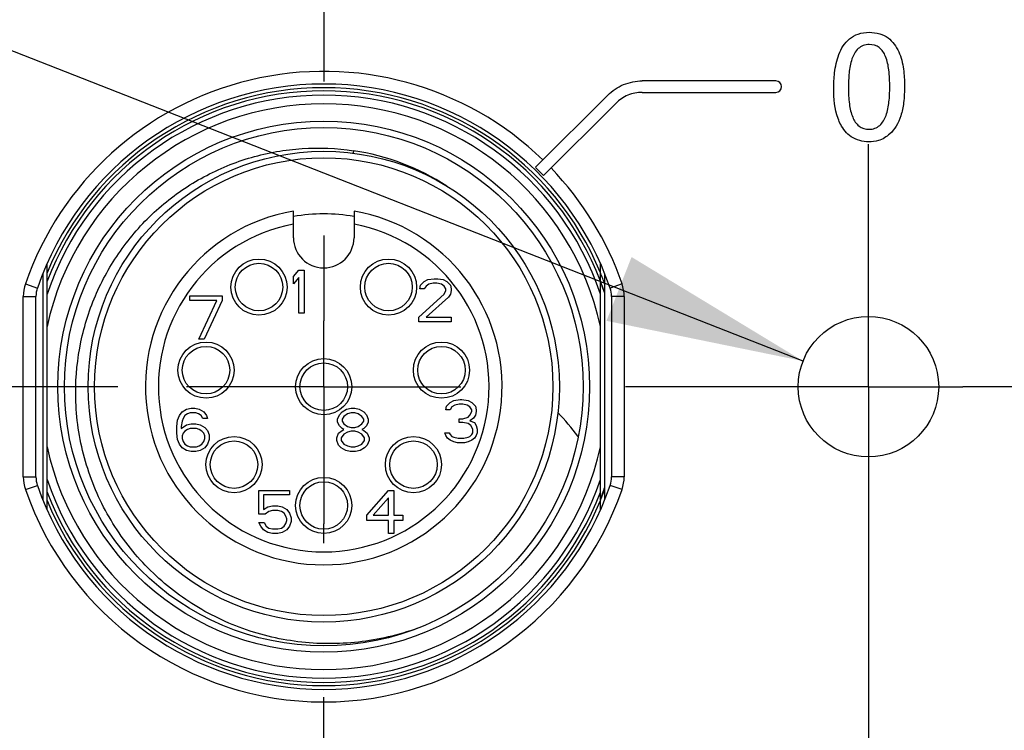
# Model space of a CAD drawing. Header units: inches. Extents: x 0 to 34, y 0 to 22.
# Tile 11 of 103: x 10.599 to 11.495, y 12.717 to 13.365. Entities that reach past the tile are written whole.
import ezdxf

# ---------------------------------------------------------------- set-up
doc = ezdxf.new("R2010")
doc.units = ezdxf.units.IN
doc.header["$LTSCALE"] = 1.87
doc.header["$MEASUREMENT"] = 0
doc.linetypes.add('CENTER', pattern=[0.6, 0.375, -0.075, 0.075, -0.075])
doc.layers.get('0').update_dxf_attribs({"linetype": 'CONTINUOUS'})
for name, color, linetype in [('02___PRT_ALL_AXES', 7, 'CONTINUOUS'), ('DEFAULT_1', 7, 'CENTER'), ('DIMENSIONS', 7, 'CONTINUOUS')]:
    doc.layers.add(name, color=color, linetype=linetype)
doc.styles.get("Standard").update_dxf_attribs({"font": 'txt', "width": 0.8})
doc.dimstyles.new('DIMSTYLE_2', dxfattribs={"dimtxt": 0.125, "dimasz": 0.18, "dimexe": 0.125, "dimexo": 0.0625, "dimgap": 0.03125, "dimtad": 0, "dimtih": 1, "dimtoh": 1, "dimdsep": 46, "dimtxsty": 'STANDARD', "dimblk": '_FILLED', "dimblk1": '_FILLED', "dimblk2": '_FILLED', "dimcen": 0.09, "dimadec": 0, "dimazin": 0, "dimtp": 0.001, "dimtm": 0.001, "dimtfac": 1, "dimtofl": 0, "dimtmove": 0, "dimatfit": 3, "dimldrblk": '_FILLED', "dimfxl": 1, "dimtolj": 1, "dimarcsym": 0})
doc.dimstyles.new('DIMSTYLE_4', dxfattribs={"dimtxt": 0.125, "dimasz": 0.18, "dimexe": 0.125, "dimexo": 0.0625, "dimgap": 0.09, "dimtad": 0, "dimtih": 1, "dimtoh": 1, "dimdsep": 46, "dimtxsty": 'STANDARD', "dimblk": '_FILLED', "dimblk1": '_FILLED', "dimblk2": '_FILLED', "dimcen": 0.09, "dimadec": 0, "dimazin": 0, "dimtp": 0.001, "dimtm": 0.001, "dimtfac": 1, "dimtofl": 0, "dimtmove": 0, "dimatfit": 2, "dimldrblk": '_FILLED', "dimfxl": 1, "dimtolj": 1, "dimarcsym": 0})

# ---------------------------------------------------------------- blocks, each defined once
blk = doc.blocks.new('*D16')
at = {"layer": 'DIMENSIONS', "color": 2, "linetype": 'CONTINUOUS'}
blk.add_line((10.68803, 13.03044), (9.31471, 13.03044), dxfattribs=at)
at = {"layer": 'DIMENSIONS', "color": 2, "linetype": 'CONTINUOUS', "insert": (9.25221, 13.09294), "char_height": 0.125, "width": 1.025, "attachment_point": 3, "line_spacing_factor": 0.9}
blk.add_mtext('57{\\Ftxt.shx;\\W1.000000;\\H0.125000; }[2.244]', dxfattribs=at)
blk = doc.blocks.new('_FILLED')
at = {"color": 0, "linetype": 'BYBLOCK'}
blk.add_solid([(0, 0), (-1, 0.1736), (-1, -0.1736)], dxfattribs=at)
blk = doc.blocks.new('*D17')
at = {"layer": 'DIMENSIONS', "color": 2, "linetype": 'CONTINUOUS'}
blk.add_line((10.68803, 12.04619), (9.31471, 12.04619), dxfattribs=at)
at = {"layer": 'DIMENSIONS', "color": 2, "linetype": 'CONTINUOUS', "insert": (9.25221, 12.10869), "char_height": 0.125, "width": 1.025, "attachment_point": 3, "line_spacing_factor": 0.9}
blk.add_mtext('82{\\Ftxt.shx;\\W1.000000;\\H0.125000; }[3.228]', dxfattribs=at)
blk = doc.blocks.new('*D18')
at = {"layer": 'DIMENSIONS', "color": 2, "linetype": 'CONTINUOUS'}
blk.add_line((10.68803, 11.06194), (9.31471, 11.06194), dxfattribs=at)
at = {"layer": 'DIMENSIONS', "color": 2, "linetype": 'CONTINUOUS', "insert": (9.25221, 11.12444), "char_height": 0.125, "width": 1.125, "attachment_point": 3, "line_spacing_factor": 0.9}
blk.add_mtext('107{\\Ftxt.shx;\\W1.000000;\\H0.125000; }[4.213]', dxfattribs=at)
blk = doc.blocks.new('*D19')
at = {"layer": 'DIMENSIONS', "color": 2, "linetype": 'CONTINUOUS'}
blk.add_line((10.68803, 10.07769), (9.31471, 10.07769), dxfattribs=at)
at = {"layer": 'DIMENSIONS', "color": 2, "linetype": 'CONTINUOUS', "insert": (9.25221, 10.14019), "char_height": 0.125, "width": 1.125, "attachment_point": 3, "line_spacing_factor": 0.9}
blk.add_mtext('132{\\Ftxt.shx;\\W1.000000;\\H0.125000; }[5.197]', dxfattribs=at)
blk = doc.blocks.new('*D20')
at = {"layer": 'DIMENSIONS', "color": 2, "linetype": 'CONTINUOUS'}
blk.add_line((10.56008, 9.05407), (9.31471, 9.05407), dxfattribs=at)
at = {"layer": 'DIMENSIONS', "color": 2, "linetype": 'CONTINUOUS', "insert": (9.25221, 9.11657), "char_height": 0.125, "width": 1.125, "attachment_point": 3, "line_spacing_factor": 0.9}
blk.add_mtext('158{\\Ftxt.shx;\\W1.000000;\\H0.125000; }[6.220]', dxfattribs=at)
blk = doc.blocks.new('*D21')
at = {"layer": 'DIMENSIONS', "color": 2, "linetype": 'CONTINUOUS'}
blk.add_line((10.72975, 8.76954), (9.31471, 8.76954), dxfattribs=at)
at = {"layer": 'DIMENSIONS', "color": 2, "linetype": 'CONTINUOUS', "insert": (9.25221, 8.83204), "char_height": 0.125, "width": 1.425, "attachment_point": 3, "line_spacing_factor": 0.9}
blk.add_mtext('165.23{\\Ftxt.shx;\\W1.000000;\\H0.125000; }[6.505]', dxfattribs=at)
blk = doc.blocks.new('*D25')
at = {"layer": 'DIMENSIONS', "color": 2, "linetype": 'CONTINUOUS'}
for p, q in [((9.4457, 13.78591), (9.3282, 13.78591)), ((11.31204, 13.05381), (9.4457, 13.78591))]:
    blk.add_line(p, q, dxfattribs=at)
at = {"layer": 'DIMENSIONS', "color": 2, "linetype": 'CONTINUOUS', "xscale": 0.18, "yscale": 0.18, "zscale": 0.18, "rotation": 338.581641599}
blk.add_blockref('_FILLED', (11.31204, 13.05381), dxfattribs=at)
at = {"layer": 'DIMENSIONS', "color": 2, "linetype": 'CONTINUOUS', "insert": (9.2657, 13.84841), "char_height": 0.125, "width": 1.6916667, "attachment_point": 3, "line_spacing_factor": 0.9}
blk.add_mtext('12X \\Fgdt;{\\Fgdt;n}\\Ftxt;3.25{\\Ftxt.shx;\\W1.000000;\\H0.125000; }[.128]\\PLEDS', dxfattribs=at)

msp = doc.modelspace()

# ---------------------------------------------------------------- linework, layer by layer
at = {"color": 7, "linetype": 'CONTINUOUS'}
for p, q in [((11.2873, 13.30914), (11.16564, 13.30914)), ((11.16564, 13.29872), (11.2873, 13.29872)), ((11.13412, 13.29608), (11.06842, 13.23039)), ((11.07578, 13.22302), (11.14149, 13.28872)), ((10.90271, 13.24555), (10.90243, 13.24332)), ((10.84798, 13.16627), (10.84798, 13.19049)), ((10.9031, 13.19049), (10.9031, 13.16627)), ((10.62357, 12.91836), (10.62357, 13.14253)), ((11.12751, 12.91836), (11.12751, 13.14253)), ((10.61963, 13.13321), (10.61963, 12.92768)), ((10.84798, 13.13088), (10.8529, 13.13674)), ((10.84798, 13.12418), (10.84798, 13.13088)), ((10.8529, 13.13004), (10.84798, 13.12418)), ((10.8529, 13.13674), (10.85782, 13.13674)), ((10.8529, 13.09737), (10.8529, 13.13004)), ((10.85782, 13.13674), (10.85782, 13.09737)), ((10.96707, 13.12636), (10.97035, 13.12803)), ((10.97035, 13.12803), (10.9761, 13.12887)), ((10.9761, 13.12887), (10.97938, 13.12887)), ((10.97938, 13.12887), (10.9843, 13.12803)), ((10.9843, 13.12803), (10.98758, 13.12636)), ((11.13144, 12.92768), (11.13144, 13.13321)), ((10.60383, 13.12413), (10.61471, 13.12038)), ((10.96297, 13.11965), (10.96379, 13.123)), ((10.96707, 13.11965), (10.96297, 13.11965)), ((10.96379, 13.123), (10.96707, 13.12636)), ((10.96871, 13.12217), (10.96707, 13.11965)), ((10.97117, 13.12384), (10.96871, 13.12217)), ((10.97527, 13.12468), (10.97117, 13.12384)), ((10.97856, 13.12468), (10.97527, 13.12468)), ((10.98266, 13.12384), (10.97856, 13.12468)), ((10.98512, 13.12217), (10.98266, 13.12384)), ((10.98676, 13.11965), (10.98512, 13.12217)), ((10.98676, 13.11798), (10.98676, 13.11965)), ((10.98758, 13.12636), (10.99086, 13.123)), ((10.99086, 13.123), (10.99168, 13.11965)), ((10.99168, 13.11965), (10.99168, 13.11798)), ((11.12898, 13.12263), (11.12878, 13.12317)), ((11.13027, 13.1273), (11.1301, 13.12774)), ((11.14724, 13.12413), (11.13637, 13.12038)), ((10.60192, 12.94821), (10.60192, 13.11268)), ((10.60192, 13.11268), (10.61342, 13.11268)), ((10.61342, 12.94821), (10.61342, 13.11268)), ((10.75349, 13.10893), (10.75349, 13.11312)), ((10.75349, 13.11312), (10.78302, 13.11312)), ((10.78302, 13.11312), (10.78302, 13.10893)), ((10.96215, 13.09369), (10.98512, 13.11463)), ((10.98922, 13.11211), (10.96871, 13.09369)), ((10.98512, 13.11463), (10.98676, 13.11798)), ((10.99086, 13.11463), (10.98922, 13.11211)), ((10.99168, 13.11798), (10.99086, 13.11463)), ((11.13766, 13.11268), (11.13766, 12.94821)), ((11.14916, 13.11268), (11.13766, 13.11268)), ((11.14916, 13.11268), (11.14916, 12.94821)), ((10.7781, 13.10893), (10.75349, 13.10893)), ((10.76169, 13.07375), (10.7781, 13.10893)), ((10.78302, 13.10893), (10.76661, 13.07375)), ((10.85782, 13.09737), (10.8529, 13.09737)), ((10.96215, 13.0895), (10.96215, 13.09369)), ((10.96871, 13.09369), (10.99168, 13.09369)), ((10.99168, 13.09369), (10.99168, 13.0895)), ((10.99168, 13.0895), (10.96215, 13.0895)), ((10.76661, 13.07375), (10.76169, 13.07375)), ((10.98659, 13.00942), (10.98741, 13.01277)), ((10.98741, 13.01277), (10.99069, 13.01612)), ((10.99069, 13.01612), (10.99398, 13.01779)), ((10.99234, 13.01193), (10.99069, 13.00942)), ((10.9948, 13.01361), (10.99234, 13.01193)), ((10.99398, 13.01779), (10.99972, 13.01863)), ((10.9989, 13.01444), (10.9948, 13.01361)), ((11.00218, 13.01444), (10.9989, 13.01444)), ((10.99972, 13.01863), (11.00136, 13.01863)), ((11.00136, 13.01863), (11.0071, 13.01779)), ((11.00628, 13.01361), (11.00218, 13.01444)), ((11.00874, 13.01193), (11.00628, 13.01361)), ((11.0071, 13.01779), (11.01038, 13.01612)), ((11.01038, 13.00942), (11.00874, 13.01193)), ((11.01038, 13.01612), (11.01366, 13.01277)), ((11.01366, 13.01277), (11.01448, 13.00942)), ((10.7425, 12.99987), (10.74414, 13.00406)), ((10.74414, 13.00406), (10.7466, 13.00741)), ((10.7466, 13.00741), (10.7507, 13.00992)), ((10.74906, 13.00406), (10.74742, 13.00154)), ((10.75152, 13.00573), (10.74906, 13.00406)), ((10.7507, 13.00992), (10.7548, 13.01076)), ((10.75398, 13.00657), (10.75152, 13.00573)), ((10.7589, 13.00657), (10.75398, 13.00657)), ((10.7548, 13.01076), (10.75808, 13.01076)), ((10.75808, 13.01076), (10.76218, 13.00992)), ((10.76136, 13.00573), (10.7589, 13.00657)), ((10.76382, 13.00406), (10.76136, 13.00573)), ((10.76218, 13.00992), (10.76629, 13.00741)), ((10.76547, 13.00154), (10.76382, 13.00406)), ((10.76629, 13.00741), (10.76875, 13.00406)), ((10.76875, 13.00406), (10.76957, 13.00154)), ((10.88817, 13.00071), (10.88981, 13.00489)), ((10.88981, 13.00489), (10.89227, 13.00741)), ((10.89227, 13.00741), (10.89637, 13.00992)), ((10.89391, 13.00322), (10.89227, 13.00071)), ((10.89719, 13.00573), (10.89391, 13.00322)), ((10.89637, 13.00992), (10.90047, 13.01076)), ((10.90047, 13.00657), (10.89719, 13.00573)), ((10.90047, 13.01076), (10.90375, 13.01076)), ((10.90375, 13.00657), (10.90047, 13.00657)), ((10.90375, 13.01076), (10.90785, 13.00992)), ((10.90703, 13.00573), (10.90375, 13.00657)), ((10.91031, 13.00322), (10.90703, 13.00573)), ((10.90785, 13.00992), (10.91195, 13.00741)), ((10.91195, 13.00071), (10.91031, 13.00322)), ((10.91195, 13.00741), (10.91442, 13.00489)), ((10.91442, 13.00489), (10.91606, 13.00071)), ((10.99069, 13.00942), (10.98659, 13.00942)), ((11.00218, 13.00104), (11.0071, 13.00272)), ((11.0071, 13.00272), (11.00874, 13.00439)), ((11.00874, 13.00439), (11.01038, 13.00774)), ((11.01038, 13.00774), (11.01038, 13.00942)), ((11.01366, 13.00439), (11.01202, 13.00188)), ((11.01448, 13.00774), (11.01366, 13.00439)), ((11.01448, 13.00942), (11.01448, 13.00774)), ((10.74168, 12.994), (10.7425, 12.99987)), ((10.74168, 12.98814), (10.74168, 12.994)), ((10.7466, 12.99903), (10.74578, 12.994)), ((10.74578, 12.99233), (10.7507, 12.99568)), ((10.74578, 12.994), (10.74578, 12.99233)), ((10.74742, 13.00154), (10.7466, 12.99903)), ((10.7507, 12.99568), (10.7548, 12.99652)), ((10.7548, 12.99652), (10.7589, 12.99652)), ((10.7589, 12.99652), (10.763, 12.99568)), ((10.763, 12.99568), (10.76711, 12.99317)), ((10.76957, 13.00154), (10.76547, 13.00154)), ((10.88817, 12.99819), (10.88817, 13.00071)), ((10.88981, 12.99484), (10.88817, 12.99819)), ((10.89227, 12.99233), (10.88981, 12.99484)), ((10.89227, 13.00071), (10.89227, 12.99903)), ((10.89227, 12.99903), (10.89391, 12.99652)), ((10.89391, 12.99652), (10.89719, 12.994)), ((10.89719, 12.994), (10.90047, 12.99317)), ((10.90375, 12.99317), (10.90703, 12.994)), ((10.90703, 12.994), (10.91031, 12.99652)), ((10.91031, 12.99652), (10.91195, 12.99903)), ((10.91195, 12.99903), (10.91195, 13.00071)), ((10.91442, 12.99484), (10.91195, 12.99233)), ((10.91606, 12.99819), (10.91442, 12.99484)), ((10.91606, 13.00071), (10.91606, 12.99819)), ((10.9989, 12.99769), (10.9989, 13.00104)), ((10.9989, 13.00104), (11.00218, 13.00104)), ((11.00218, 12.99769), (10.9989, 12.99769)), ((11.0071, 12.99685), (11.00218, 12.99769)), ((11.00956, 12.99518), (11.0071, 12.99685)), ((11.01202, 13.00188), (11.00874, 12.99937)), ((11.00874, 12.99937), (11.01284, 12.99769)), ((11.0112, 12.99183), (11.00956, 12.99518)), ((11.01284, 12.99769), (11.01448, 12.99518)), ((11.01448, 12.99518), (11.0153, 12.99183)), ((10.7425, 12.98228), (10.74168, 12.98814)), ((10.74742, 12.98814), (10.7466, 12.98563)), ((10.7466, 12.98563), (10.7466, 12.98312)), ((10.74906, 12.98982), (10.74742, 12.98814)), ((10.75152, 12.99149), (10.74906, 12.98982)), ((10.75398, 12.99233), (10.75152, 12.99149)), ((10.75972, 12.99233), (10.75398, 12.99233)), ((10.76218, 12.99149), (10.75972, 12.99233)), ((10.76464, 12.98982), (10.76218, 12.99149)), ((10.76629, 12.98814), (10.76464, 12.98982)), ((10.76711, 12.98563), (10.76629, 12.98814)), ((10.76711, 12.99317), (10.76957, 12.99065)), ((10.76711, 12.98312), (10.76711, 12.98563)), ((10.76957, 12.99065), (10.77121, 12.98647)), ((10.77121, 12.98647), (10.77121, 12.98228)), ((10.88735, 12.98395), (10.88899, 12.98814)), ((10.88899, 12.98814), (10.89227, 12.99065)), ((10.89391, 12.9873), (10.89145, 12.98395)), ((10.89391, 12.99149), (10.89227, 12.99233)), ((10.89227, 12.99065), (10.89391, 12.99149)), ((10.89719, 12.98898), (10.89391, 12.9873)), ((10.90047, 12.98982), (10.89719, 12.98898)), ((10.90047, 12.99317), (10.90375, 12.99317)), ((10.90375, 12.98982), (10.90047, 12.98982)), ((10.90703, 12.98898), (10.90375, 12.98982)), ((10.91031, 12.9873), (10.90703, 12.98898)), ((10.91195, 12.99233), (10.91031, 12.99149)), ((10.91031, 12.99149), (10.91195, 12.99065)), ((10.91277, 12.98395), (10.91031, 12.9873)), ((10.91195, 12.99065), (10.91524, 12.98814)), ((10.91524, 12.98814), (10.91688, 12.98395)), ((10.98659, 12.98596), (10.98577, 12.98848)), ((10.98577, 12.98848), (10.98987, 12.98848)), ((10.98823, 12.98345), (10.98659, 12.98596)), ((10.98987, 12.98848), (10.99069, 12.9868)), ((10.99069, 12.9868), (10.99234, 12.98513)), ((10.99234, 12.98513), (10.99398, 12.98429)), ((11.0071, 12.98429), (11.00874, 12.98513)), ((11.00874, 12.98513), (11.01038, 12.9868)), ((11.01038, 12.9868), (11.0112, 12.98848)), ((11.0112, 12.98848), (11.0112, 12.99183)), ((11.01448, 12.98596), (11.01284, 12.98345)), ((11.0153, 12.98848), (11.01448, 12.98596)), ((11.0153, 12.99183), (11.0153, 12.98848)), ((10.74414, 12.97809), (10.7425, 12.98228)), ((10.7466, 12.97474), (10.74414, 12.97809)), ((10.7466, 12.98312), (10.74742, 12.9806)), ((10.74742, 12.9806), (10.74906, 12.97809)), ((10.74906, 12.97809), (10.75152, 12.97641)), ((10.75152, 12.97641), (10.75398, 12.97558)), ((10.75398, 12.97558), (10.75972, 12.97558)), ((10.75972, 12.97558), (10.76218, 12.97641)), ((10.76218, 12.97641), (10.76464, 12.97809)), ((10.76464, 12.97809), (10.76629, 12.9806)), ((10.76629, 12.9806), (10.76711, 12.98312)), ((10.76957, 12.97809), (10.76711, 12.97474)), ((10.77121, 12.98228), (10.76957, 12.97809)), ((10.88735, 12.98144), (10.88735, 12.98395)), ((10.88899, 12.97725), (10.88735, 12.98144)), ((10.89145, 12.97474), (10.88899, 12.97725)), ((10.89145, 12.98395), (10.89145, 12.98144)), ((10.89145, 12.98144), (10.89391, 12.97809)), ((10.89391, 12.97809), (10.89719, 12.97641)), ((10.89719, 12.97641), (10.90047, 12.97558)), ((10.90047, 12.97558), (10.90375, 12.97558)), ((10.90375, 12.97558), (10.90703, 12.97641)), ((10.90703, 12.97641), (10.91031, 12.97809)), ((10.91031, 12.97809), (10.91277, 12.98144)), ((10.91277, 12.98144), (10.91277, 12.98395)), ((10.91524, 12.97725), (10.91277, 12.97474)), ((10.91688, 12.98144), (10.91524, 12.97725)), ((10.91688, 12.98395), (10.91688, 12.98144)), ((10.99069, 12.98177), (10.98823, 12.98345)), ((10.99398, 12.9801), (10.99069, 12.98177)), ((10.99398, 12.98429), (10.99808, 12.98345)), ((10.99726, 12.97926), (10.99398, 12.9801)), ((11.00382, 12.97926), (10.99726, 12.97926)), ((10.99808, 12.98345), (11.003, 12.98345)), ((11.003, 12.98345), (11.0071, 12.98429)), ((11.0071, 12.9801), (11.00382, 12.97926)), ((11.01038, 12.98177), (11.0071, 12.9801)), ((11.01284, 12.98345), (11.01038, 12.98177)), ((10.7507, 12.97223), (10.7466, 12.97474)), ((10.7548, 12.97139), (10.7507, 12.97223)), ((10.7589, 12.97139), (10.7548, 12.97139)), ((10.763, 12.97223), (10.7589, 12.97139)), ((10.76711, 12.97474), (10.763, 12.97223)), ((10.89555, 12.97223), (10.89145, 12.97474)), ((10.89965, 12.97139), (10.89555, 12.97223)), ((10.90457, 12.97139), (10.89965, 12.97139)), ((10.90867, 12.97223), (10.90457, 12.97139)), ((10.91277, 12.97474), (10.90867, 12.97223)), ((10.60192, 12.94821), (10.61342, 12.94821)), ((10.60383, 12.93676), (10.61471, 12.94051)), ((11.14724, 12.93676), (11.13637, 12.94051)), ((11.14916, 12.94821), (11.13766, 12.94821)), ((10.81648, 12.91418), (10.81648, 12.93595)), ((10.81648, 12.93595), (10.84437, 12.93595)), ((10.82058, 12.93177), (10.82058, 12.91836)), ((10.84437, 12.93177), (10.82058, 12.93177)), ((10.84437, 12.93595), (10.84437, 12.93177)), ((10.91491, 12.91334), (10.93459, 12.93595)), ((10.93459, 12.93595), (10.93951, 12.93595)), ((10.93951, 12.93595), (10.93951, 12.91334)), ((10.82468, 12.92088), (10.82879, 12.92171)), ((10.82879, 12.92171), (10.83371, 12.92171)), ((10.83371, 12.92171), (10.83781, 12.92088)), ((10.93459, 12.92925), (10.92065, 12.91334)), ((10.93459, 12.91334), (10.93459, 12.92925)), ((11.12783, 12.92741), (11.12802, 12.92786)), ((10.82222, 12.91418), (10.81648, 12.91418)), ((10.82058, 12.91836), (10.82468, 12.92088)), ((10.8255, 12.91669), (10.82222, 12.91418)), ((10.82879, 12.91753), (10.8255, 12.91669)), ((10.83371, 12.91753), (10.82879, 12.91753)), ((10.83699, 12.91669), (10.83371, 12.91753)), ((10.83945, 12.91501), (10.83699, 12.91669)), ((10.83781, 12.92088), (10.84191, 12.91836)), ((10.84109, 12.9125), (10.83945, 12.91501)), ((10.84191, 12.91836), (10.84437, 12.91501)), ((10.84437, 12.91501), (10.84601, 12.91083)), ((10.91491, 12.90831), (10.91491, 12.91334)), ((10.92065, 12.91334), (10.93459, 12.91334)), ((10.93951, 12.91334), (10.94772, 12.91334)), ((10.94772, 12.91334), (10.94772, 12.90831)), ((10.81812, 12.90329), (10.81648, 12.90664)), ((10.81648, 12.90664), (10.8214, 12.90664)), ((10.8214, 12.90664), (10.82304, 12.90329)), ((10.83945, 12.90329), (10.84109, 12.9058)), ((10.84191, 12.90999), (10.84109, 12.9125)), ((10.84109, 12.9058), (10.84191, 12.90831)), ((10.84191, 12.90831), (10.84191, 12.90999)), ((10.84601, 12.90747), (10.84437, 12.90329)), ((10.84601, 12.91083), (10.84601, 12.90747)), ((10.93459, 12.90831), (10.91491, 12.90831)), ((10.93459, 12.89658), (10.93459, 12.90831)), ((10.93951, 12.90831), (10.93951, 12.89658)), ((10.94772, 12.90831), (10.93951, 12.90831)), ((10.82058, 12.89994), (10.81812, 12.90329)), ((10.82468, 12.89742), (10.82058, 12.89994)), ((10.82304, 12.90329), (10.8255, 12.90161)), ((10.82879, 12.89658), (10.82468, 12.89742)), ((10.8255, 12.90161), (10.82879, 12.90077)), ((10.82879, 12.90077), (10.83371, 12.90077)), ((10.83371, 12.89658), (10.82879, 12.89658)), ((10.83371, 12.90077), (10.83699, 12.90161)), ((10.83781, 12.89742), (10.83371, 12.89658)), ((10.83699, 12.90161), (10.83945, 12.90329)), ((10.84191, 12.89994), (10.83781, 12.89742)), ((10.84437, 12.90329), (10.84191, 12.89994)), ((10.93951, 12.89658), (10.93459, 12.89658))]:
    msp.add_line(p, q, dxfattribs=at)
for centre, radius in [((10.87554, 13.03044), 0.24213), ((10.87554, 13.03044), 0.23622), ((10.87554, 13.03044), 0.21457), ((10.87554, 13.03044), 0.20866), ((10.81657, 13.12124), 0.02559), ((10.9345, 13.12124), 0.02559), ((10.81657, 13.12124), 0.02165), ((10.9345, 13.12124), 0.02165), ((11.3716, 13.03044), 0.06398), ((10.76832, 13.04551), 0.02559), ((10.76832, 13.04551), 0.02165), ((10.98275, 13.04551), 0.02559), ((10.98275, 13.04551), 0.02165), ((10.87554, 13.03044), 0.02559), ((10.87554, 13.03044), 0.02165), ((10.79383, 12.95941), 0.02559), ((10.95725, 12.95941), 0.02559), ((10.79383, 12.95941), 0.02165), ((10.95725, 12.95941), 0.02165), ((10.87554, 12.92218), 0.02559), ((10.87554, 12.92218), 0.02165)]:
    msp.add_circle(centre, radius, dxfattribs=at)
for centre, radius, start, end in [((10.87554, 13.03044), 0.2874, 45.9959, 160.97585), ((11.2873, 13.30393), 0.00521, 270.02089, 89.98889), ((10.87554, 13.03044), 0.2759, 19.02415, 160.97585), ((10.87554, 13.03044), 0.27253, 22.39666, 157.60334), ((10.87554, 13.03044), 0.26969, 20.8836, 159.1164), ((10.87554, 13.03044), 0.26575, 18.53167, 161.46833), ((10.87554, 13.03044), 0.25787, 12.28556, 167.71444), ((10.87053, 13.03233), 0.21563, 57.08847, 81.41796), ((10.87554, 13.03044), 0.27781, 43.88206, 46.03038), ((10.87554, 13.03044), 0.2874, 19.02415, 43.91926), ((10.87554, 13.03044), 0.1624, 99.7702, 80.2298), ((10.87554, 13.03044), 0.15748, 79.91971, 100.08029), ((10.87554, 13.03044), 0.15059, 100.54493, 79.45507), ((10.87554, 13.16627), 0.02756, 180, 360), ((10.87622, 13.03067), 0.27181, 22.12604, 22.40328), ((10.8766, 13.03082), 0.2714, 20.92249, 22.12628), ((10.63699, 13.11269), 0.03507, 160.96397, 180.01188), ((10.63699, 13.11269), 0.02358, 160.96073, 180.01512), ((10.86836, 13.02772), 0.27736, 20.12891, 20.7846), ((10.87632, 13.03068), 0.26887, 20.12022, 20.79658), ((10.87699, 13.03092), 0.26816, 18.39536, 20.12068), ((10.8684, 13.02773), 0.27732, 18.46461, 20.01127), ((10.87722, 13.03106), 0.27073, 20.11338, 20.8241), ((11.11408, 13.11269), 0.02358, 359.98477, 19.03938), ((11.11409, 13.11269), 0.03507, 359.98808, 19.03607), ((10.93163, 12.85733), 0.21693, 36.11669, 43.569), ((10.94583, 12.8679), 0.19922, 35.86979, 36.06878), ((10.87554, 13.03044), 0.25787, 192.28556, 347.71444), ((10.63699, 12.9482), 0.03507, 179.98808, 199.03607), ((10.63699, 12.9482), 0.02358, 179.98477, 199.03938), ((10.87554, 13.03044), 0.2759, 199.02415, 340.97585), ((10.87554, 13.03044), 0.26575, 198.53167, 341.46833), ((11.11408, 12.9482), 0.02358, 340.96062, 0.01523), ((11.11409, 12.9482), 0.03507, 340.96393, 0.01192), ((10.87554, 13.03044), 0.2874, 199.02415, 340.97585), ((10.87554, 13.03044), 0.26969, 200.8836, 339.1164), ((10.83762, 13.03479), 0.3091, 339.69549, 341.91201), ((10.8768, 13.02999), 0.27119, 338.38435, 339.07685), ((10.87725, 13.02982), 0.2707, 339.07681, 339.88658), ((10.87554, 13.03044), 0.27253, 202.39666, 337.60333), ((10.87623, 13.03021), 0.27179, 337.5965, 337.77424), ((10.87646, 13.03012), 0.27155, 337.87814, 338.38439), ((10.8809, 13.03133), 0.2351, 288.15671, 289.02784), ((10.88113, 13.03068), 0.23441, 289.02741, 290.69296)]:
    msp.add_arc(centre, radius, start, end, dxfattribs=at)
for points, knots in [([(11.34007, 13.30237), (11.34007, 13.30705), (11.34055, 13.31752), (11.3437, 13.33346), (11.35154, 13.34652), (11.36236, 13.35258), (11.36885, 13.35346), (11.37227, 13.35346)], [0, 0, 0, 0, 0.207244, 0.463243, 0.716751, 0.848238, 1, 1, 1, 1]), ([(11.37227, 13.35346), (11.37552, 13.35346), (11.38162, 13.35272), (11.39202, 13.34764), (11.40026, 13.33592), (11.40388, 13.32031), (11.40448, 13.30969), (11.40448, 13.3046)], [0, 0, 0, 0, 0.147796, 0.275377, 0.516765, 0.767873, 1, 1, 1, 1]), ([(11.37242, 13.34235), (11.37051, 13.34235), (11.36681, 13.34179), (11.36044, 13.33777), (11.35578, 13.32867), (11.35371, 13.31635), (11.3534, 13.30754), (11.3534, 13.30307)], [0, 0, 0, 0, 0.118356, 0.22578, 0.454788, 0.722704, 1, 1, 1, 1]), ([(11.39102, 13.30335), (11.39102, 13.30863), (11.39065, 13.31816), (11.38821, 13.33075), (11.38238, 13.3404), (11.37558, 13.34235), (11.37242, 13.34235)], [0, 0, 0, 0, 0.331021, 0.596056, 0.801589, 1, 1, 1, 1]), ([(11.13412, 13.29608), (11.13822, 13.30019), (11.14811, 13.30688), (11.15984, 13.30914), (11.16564, 13.30914)], [0, 0, 0, 0, 0.499793, 1, 1, 1, 1]), ([(11.16564, 13.29872), (11.16119, 13.29872), (11.15221, 13.29699), (11.14462, 13.29186), (11.14149, 13.28872)], [0, 0, 0, 0, 0.500282, 1, 1, 1, 1]), ([(11.34632, 13.26947), (11.34544, 13.27123), (11.34101, 13.28157), (11.34007, 13.29312), (11.34007, 13.30237)], [0, 0, 0, 0, 0.175083, 1, 1, 1, 1]), ([(11.3534, 13.30307), (11.3534, 13.29807), (11.35381, 13.2889), (11.35634, 13.27668), (11.36214, 13.2671), (11.36896, 13.26503), (11.37214, 13.26503)], [0, 0, 0, 0, 0.319662, 0.585148, 0.796525, 1, 1, 1, 1]), ([(11.37214, 13.26503), (11.37398, 13.26503), (11.37755, 13.26558), (11.38375, 13.26943), (11.38844, 13.27821), (11.39065, 13.29026), (11.39102, 13.29893), (11.39102, 13.30335)], [0, 0, 0, 0, 0.116653, 0.22339, 0.451597, 0.719385, 1, 1, 1, 1]), ([(11.40448, 13.3046), (11.40448, 13.29949), (11.40408, 13.29027), (11.4017, 13.27783), (11.3975, 13.26803), (11.39338, 13.26295), (11.39115, 13.26087)], [0, 0, 0, 0, 0.326001, 0.588082, 0.805352, 1, 1, 1, 1]), ([(11.37199, 13.25351), (11.3664, 13.25351), (11.35557, 13.25658), (11.34849, 13.26507), (11.34632, 13.26947)], [0, 0, 0, 0, 0.532452, 1, 1, 1, 1]), ([(11.39115, 13.26087), (11.3882, 13.2581), (11.3819, 13.2545), (11.37491, 13.25351), (11.37199, 13.25351)], [0, 0, 0, 0, 0.581491, 1, 1, 1, 1]), ([(10.6497, 13.03044), (10.65007, 13.04606), (10.65408, 13.07731), (10.66966, 13.12186), (10.6942, 13.16219), (10.72663, 13.1965), (10.76557, 13.22318), (10.80928, 13.24107), (10.85577, 13.2492), (10.88727, 13.24789), (10.90271, 13.24555)], [0, 0, 0, 0, 0.125013, 0.250012, 0.375017, 0.500018, 0.625018, 0.750015, 0.875006, 1, 1, 1, 1]), ([(10.95416, 12.80794), (10.93673, 12.80222), (10.90942, 12.79669), (10.87265, 12.7958), (10.83602, 12.79925), (10.79139, 12.81165), (10.75091, 12.83421), (10.7225, 12.85758), (10.7034, 12.87755), (10.68682, 12.89965), (10.66846, 12.93153), (10.65292, 12.97518), (10.64926, 13.01211), (10.6497, 13.03044)], [0, 0, 0, 0, 0.124936, 0.187505, 0.250074, 0.374994, 0.499909, 0.562478, 0.625046, 0.687615, 0.750185, 0.875094, 1, 1, 1, 1])]:
    msp.add_open_spline(points, degree=3, knots=knots, dxfattribs=at)
at = {"layer": '02___PRT_ALL_AXES', "color": 7, "linetype": 'CENTER'}
for p, q in [((11.3716, 13.03044), (11.3716, 13.25157)), ((11.3716, 13.03044), (11.15047, 13.03044)), ((11.3716, 13.03044), (11.3716, 12.21359)), ((11.3716, 13.03044), (11.45756, 13.03044)), ((11.67869, 13.03044), (11.45756, 13.03044))]:
    msp.add_line(p, q, dxfattribs=at)
at = {"layer": '02___PRT_ALL_AXES', "color": 7, "linetype": 'CONTINUOUS'}
msp.add_circle((11.3716, 13.03044), 0.06398, dxfattribs=at)
at = {"layer": 'DEFAULT_1', "color": 7, "linetype": 'CENTER'}
for p, q in [((10.87554, 14.29029), (10.87554, 13.09041)), ((10.87554, 13.03044), (10.87554, 13.09041)), ((10.87554, 13.03044), (10.75053, 13.03044)), ((10.87554, 13.03044), (10.87554, 12.90544)), ((10.87554, 13.03044), (11.00054, 13.03044)), ((10.87554, 12.04619), (10.87554, 12.90544))]:
    msp.add_line(p, q, dxfattribs=at)

# ---------------------------------------------------------------- dimensions: what is measured, and where the dimension line sits
at = {"layer": 'DIMENSIONS', "color": 2, "linetype": 'CONTINUOUS'}
for feature_location, offset, origin, picture, middle in [((10.7297516, 8.7695381), (-1.4150407, 0), (10.7922516, 15.2745375), '*D21', (8.5397108, 8.7695381)), ((10.68803, 11.06194), (-1.37332, 0), (10.75053, 15.27454), '*D18', (8.68971, 11.06194)), ((10.68803, 10.07769), (-1.37332, 0), (10.75053, 15.27454), '*D19', (8.68971, 10.07769)), ((10.56008, 9.05407), (-1.24537, 0), (10.62258, 15.27454), '*D20', (8.68971, 9.05407)), ((10.68803, 13.03044), (-1.37332, 0), (10.75053, 15.27454), '*D16', (8.73971, 13.03044)), ((10.68803, 12.04619), (-1.37332, 0), (10.75053, 15.27454), '*D17', (8.73971, 12.04619))]:
    dim = msp.add_ordinate_dim(feature_location=feature_location, offset=offset, dtype=0, origin=origin, dimstyle='DIMSTYLE_2', dxfattribs=at)
    dim.commit()
    dim.dimension.update_dxf_attribs({"geometry": picture, "text_midpoint": middle})
dim = msp.add_diameter_dim_2p(p1=(11.31204, 13.05381), p2=(11.43116, 13.00708), text='12X %%c<>\\PLEDS', dimstyle='DIMSTYLE_4', override={"dimpost": '<>'}, dxfattribs=at)
dim.commit()
dim.dimension.update_dxf_attribs({"geometry": '*D25', "text_midpoint": (8.41987, 13.67653), "dimtype": 163})

doc.saveas('drawing.dxf')
